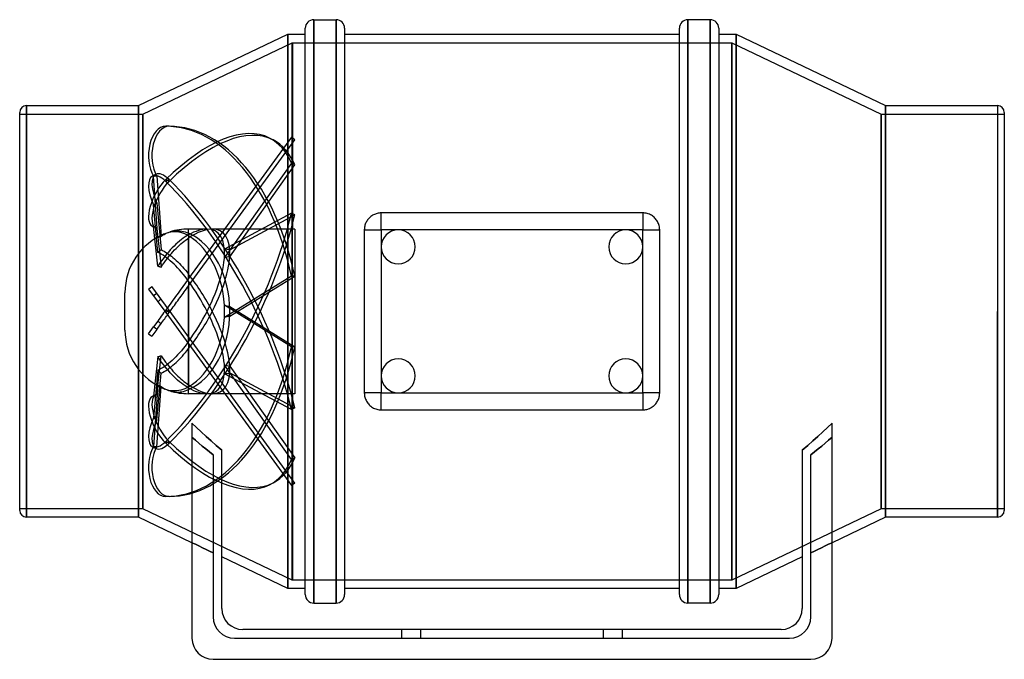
# Model space of a CAD drawing. Header units: millimetres. Extents: x -116 to 116, y -82 to 69.
import ezdxf

# ---------------------------------------------------------------- set-up
doc = ezdxf.new("R2010")
doc.units = ezdxf.units.MM
doc.layers.add('HIDDEN', color=7, linetype='Continuous')
doc.layers.add('THICK', color=7, linetype='Continuous')

msp = doc.modelspace()

# ---------------------------------------------------------------- linework, layer by layer
at = {"layer": 'HIDDEN'}
for p, q in [((-46.72, 68.75), (-46.72, 0)), ((-41.44, 68.75), (-41.44, 0)), ((41.44, 0), (41.44, 68.75)), ((46.72, 0), (46.72, 68.75)), ((-52.8, 65.31), (-52.8, -65.31)), ((52.8, 65.31), (52.8, -65.31)), ((-87, 46.5), (-51.8, 63.31)), ((-51.8, 63.31), (-51.8, -63.31)), ((-51.8, 63.31), (-51.7, 63.31)), ((-51.8, -63.31), (-51.8, 63.31)), ((-51.7, 63.31), (-51.7, 63.31)), ((-51.7, 63.31), (-51.7, 63.31)), ((-51.7, 63.31), (-51.7, 63.31)), ((-51.7, 63.31), (-51.7, 63.31)), ((-51.7, 63.31), (-51.7, 63.31)), ((-51.7, 63.31), (-51.7, 63.31)), ((-51.7, 63.31), (-51.7, 63.31)), ((-51.7, 63.31), (-51.7, 63.31)), ((-51.7, 63.31), (-51.7, 63.31)), ((-51.7, 63.31), (-51.7, 63.31)), ((-51.7, 63.31), (-51.7, 63.31)), ((-51.7, 63.31), (-51.7, 63.31)), ((-51.7, 63.31), (-51.7, 63.31)), ((-51.7, 63.31), (-51.7, 63.31)), ((-51.7, 63.31), (-51.7, 63.31)), ((-51.7, 63.31), (-51.7, 63.31)), ((-51.7, 63.31), (-51.7, 63.31)), ((-51.7, 63.31), (-51.7, 63.31)), ((-51.7, 63.31), (-51.7, 63.31)), ((-51.7, 63.31), (-51.7, 63.31)), ((-51.7, 63.31), (-51.7, 63.31)), ((-51.7, 63.31), (-51.7, 63.31)), ((-51.7, 63.31), (-51.7, 63.31)), ((-51.7, 63.31), (-51.7, 63.31)), ((-51.7, 63.31), (-51.7, 63.31)), ((-51.7, 63.31), (-51.7, 63.31)), ((-51.7, 63.31), (-51.7, 63.31)), ((-51.7, 63.31), (-51.7, 63.31)), ((-51.7, 63.31), (-51.7, 63.31)), ((-51.7, 63.31), (-51.7, 63.31)), ((-51.7, 63.31), (-51.7, 63.31)), ((-51.7, 63.31), (-51.7, 63.31)), ((-51.7, 63.31), (-51.7, 63.31)), ((-51.7, 63.31), (-51.7, 63.31)), ((-51.7, 63.31), (-51.7, 63.31)), ((-51.7, 63.31), (-51.7, 63.31)), ((-51.7, 63.31), (-51.7, 63.31)), ((-51.7, 63.31), (-51.7, 63.31)), ((-51.7, 63.31), (-51.7, 63.31)), ((-51.7, 63.31), (51.8, 63.31)), ((-51.7, 63.31), (-51.7, 63.31)), ((-51.7, 63.31), (-51.7, 63.31)), ((-51.7, 63.31), (-51.7, 63.31)), ((-51.7, 63.31), (-51.7, 63.31)), ((-51.7, 63.31), (-51.7, 63.31)), ((-51.7, 63.31), (-51.7, 63.31)), ((-51.7, 63.31), (-51.7, 63.31)), ((-51.7, 63.31), (-51.7, 63.31)), ((-51.7, 63.31), (-51.7, 63.31)), ((-51.7, 63.31), (-51.7, 63.31)), ((-51.7, 63.31), (-51.7, 63.31)), ((-51.7, 63.31), (-51.7, 63.31)), ((-51.7, 63.31), (-51.7, 63.31)), ((-51.7, 63.31), (-51.7, 63.31)), ((-51.7, 63.31), (-51.7, 63.31)), ((-51.7, 63.31), (-51.7, 63.31)), ((-51.7, 63.31), (-51.7, 63.31)), ((-51.7, 63.31), (-51.7, 63.31)), ((-51.7, 63.31), (-51.7, 63.31)), ((-51.7, 63.31), (-51.7, 63.31)), ((-51.7, 19.4), (-51.7, 63.31)), ((-51.7, 63.31), (-51.7, 19.4)), ((-51.7, 63.31), (-51.7, 63.31)), ((-51.7, 63.31), (-51.7, 63.31)), ((-51.7, 63.31), (-51.7, 63.31)), ((-51.7, 63.31), (-51.7, 63.31)), ((-51.7, 63.31), (-51.7, 63.31)), ((-51.7, 63.31), (-51.7, 63.31)), ((-51.7, 63.31), (-51.7, 63.31)), ((-51.7, 63.31), (-51.7, 63.31)), ((-51.7, 63.31), (-51.7, 63.31)), ((-51.7, 63.31), (-51.7, 63.31)), ((-51.7, 63.31), (-51.7, 63.31)), ((-51.7, 63.31), (-51.7, 63.31)), ((-51.7, 63.31), (-51.7, 63.31)), ((-51.7, 63.31), (-51.7, 63.31)), ((-51.7, 63.31), (-51.7, 63.31)), ((-51.7, 63.31), (-51.7, 63.31)), ((-51.7, 63.31), (-51.7, 63.31)), ((-51.7, 63.31), (-51.7, 63.31)), ((-51.7, 63.31), (-51.7, 63.31)), ((-51.7, 63.31), (-51.7, 63.31)), ((51.8, 63.31), (87, 46.5)), ((51.8, 63.31), (51.8, -63.31)), ((51.8, -63.31), (51.8, 63.31)), ((-116, 46.5), (-87, 46.5)), ((-114.4, 48.5), (-114.4, 0)), ((-88, 48.5), (-88, -48.5)), ((-87, 46.5), (-87, -46.5)), ((-87, -46.5), (-87, 46.5)), ((87, 46.5), (116, 46.5)), ((87, 46.5), (87, -46.5)), ((87, -46.5), (87, 46.5)), ((88, 48.5), (88, -48.5)), ((114.4, 48.5), (114.4, 0)), ((-80.8, 43.62), (-81.6, 43.62)), ((-51.99, 41.06), (-67.76, 19.35)), ((-66.51, 19.37), (-51.18, 40.47)), ((-57.1, 40.84), (-56.29, 40.42)), ((-51.18, 40.47), (-51.99, 41.06)), ((-51.99, 34.93), (-67.76, 12.67)), ((-51.18, 34.52), (-51.99, 34.93)), ((-66.51, 12.88), (-51.18, 34.52)), ((-84.75, 31.89), (-83.94, 32.31)), ((-83.47, 17.37), (-84.46, 31.89)), ((-83.65, 31.89), (-84.46, 31.89)), ((-83.65, 31.89), (-82.68, 17.69)), ((-80.8, 30.64), (-81.6, 31.06)), ((-80.8, 31.06), (-81.6, 30.64)), ((-83.65, 25.54), (-84.46, 25.12)), ((-83.65, 25.54), (-82.68, 14.56)), ((-83.47, 13.89), (-84.46, 25.12)), ((-30.8, 23.2), (-31.03, 23.19)), ((-30.8, 23.2), (-30.8, 23.2)), ((30.8, 23.2), (-30.8, 23.2)), ((-30.8, 19.2), (-30.8, 23.2)), ((30.8, 23.2), (30.8, 23.2)), ((31.06, 23.19), (30.8, 23.2)), ((30.8, 23.2), (30.8, 19.2)), ((-51.99, 23.14), (-67.76, 14.69)), ((-66.51, 14.51), (-51.18, 22.72)), ((-51.18, 22.72), (-51.99, 23.14)), ((-34.39, 20.97), (-34.48, 20.76)), ((-34.28, 21.18), (-34.39, 20.97)), ((-34.16, 21.37), (-34.28, 21.18)), ((-34.03, 21.57), (-34.16, 21.37)), ((-33.88, 21.75), (-34.03, 21.57)), ((-33.74, 21.92), (-33.88, 21.75)), ((-33.58, 22.08), (-33.74, 21.92)), ((-33.41, 22.23), (-33.58, 22.08)), ((-33.23, 22.37), (-33.41, 22.23)), ((-33.04, 22.51), (-33.23, 22.37)), ((-32.84, 22.64), (-33.04, 22.51)), ((-32.64, 22.75), (-32.84, 22.64)), ((-32.42, 22.86), (-32.64, 22.75)), ((-32.2, 22.95), (-32.42, 22.86)), ((-31.97, 23.03), (-32.2, 22.95)), ((-31.74, 23.09), (-31.97, 23.03)), ((-31.5, 23.14), (-31.74, 23.09)), ((-31.27, 23.17), (-31.5, 23.14)), ((-31.03, 23.19), (-31.27, 23.17)), ((31.32, 23.17), (31.06, 23.19)), ((31.59, 23.12), (31.32, 23.17)), ((31.85, 23.06), (31.59, 23.12)), ((32.11, 22.98), (31.85, 23.06)), ((32.36, 22.88), (32.11, 22.98)), ((32.61, 22.77), (32.36, 22.88)), ((32.84, 22.64), (32.61, 22.77)), ((33.07, 22.49), (32.84, 22.64)), ((33.28, 22.34), (33.07, 22.49)), ((33.48, 22.17), (33.28, 22.34)), ((33.66, 22), (33.48, 22.17)), ((33.83, 21.81), (33.66, 22)), ((33.99, 21.61), (33.83, 21.81)), ((34.14, 21.4), (33.99, 21.61)), ((34.28, 21.18), (34.14, 21.4)), ((34.4, 20.94), (34.28, 21.18)), ((34.51, 20.7), (34.4, 20.94)), ((-84.75, 20.08), (-83.94, 19.66)), ((-83.47, 10.67), (-84.46, 19.98)), ((-83.65, 19.56), (-84.46, 19.98)), ((-83.65, 19.56), (-82.68, 10.46)), ((-80.89, 18.61), (-81.36, 18.47)), ((-81.27, 18.49), (-80.92, 18.63)), ((-80.92, 18.63), (-80.58, 18.75)), ((-80.4, 18.7), (-80.89, 18.61)), ((-80.58, 18.75), (-80.2, 18.85)), ((-79.91, 18.75), (-80.4, 18.7)), ((-80.2, 18.85), (-79.8, 18.93)), ((-79.44, 18.76), (-79.91, 18.75)), ((-79.8, 18.93), (-79.39, 18.99)), ((-78.98, 18.74), (-79.44, 18.76)), ((-79.39, 18.99), (-78.98, 19.01)), ((-78.98, 19.01), (-78.57, 19.01)), ((-78.52, 18.67), (-78.98, 18.74)), ((-78.57, 19.01), (-78.17, 18.98)), ((-78.03, 18.57), (-78.52, 18.67)), ((-78.17, 18.98), (-77.79, 18.93)), ((-77.55, 18.43), (-78.03, 18.57)), ((-77.79, 18.93), (-77.4, 18.85)), ((-77.4, 18.85), (-77, 18.74)), ((-77, 18.74), (-76.6, 18.6)), ((-76.6, 18.6), (-76.2, 18.44)), ((-76.2, 18.05), (-76.2, 19.4)), ((-76.2, 6.03), (-66.49, 19.4)), ((-71.85, 19.4), (-76.2, 19.4)), ((-67.76, 19.35), (-76.2, 7.73)), ((-67.72, 19.4), (-70.62, 19.4)), ((-51.7, 19.4), (-66.49, 19.4)), ((-51.7, 19.4), (-51.7, 19.4)), ((-51.7, 19.4), (-51.7, 19.4)), ((-51.7, 19.4), (-51.7, 19.4)), ((-51.7, 19.4), (-51.7, 19.4)), ((-51.7, 19.4), (-51.7, 19.4)), ((-51.7, 19.4), (-51.7, 19.4)), ((-51.7, 19.4), (-51.7, 19.4)), ((-51.7, 19.4), (-51.7, 19.4)), ((-51.7, 19.4), (-51.7, 19.4)), ((-51.7, 19.4), (-51.7, 19.4)), ((-51.7, 19.4), (-51.7, 19.4)), ((-51.7, 19.4), (-51.7, 19.4)), ((-51.7, 19.4), (-51.7, 19.4)), ((-51.7, 19.4), (-51.7, 19.4)), ((-51.7, 19.4), (-51.7, 19.4)), ((-51.7, 19.4), (-51.7, 19.4)), ((-51.7, 19.4), (-51.7, 19.4)), ((-51.7, 19.4), (-51.7, 19.4)), ((-51.7, 19.4), (-51.7, 19.4)), ((-51.7, 19.4), (-51.7, 19.4)), ((-51.7, 19.4), (-51.7, 19.4)), ((-51.7, 19.4), (-51.7, 19.4)), ((-51.7, 19.4), (-51.7, 19.4)), ((-51.7, 19.4), (-51.7, 19.4)), ((-51.7, 19.4), (-51.7, 19.4)), ((-51.7, 19.4), (-51.7, 19.4)), ((-51.7, 19.4), (-51.7, 19.4)), ((-51.7, 19.4), (-51.7, 19.4)), ((-51.7, 19.4), (-51.7, 19.4)), ((-51.7, 19.4), (-51.7, 19.4)), ((-51.7, 19.4), (-51.7, 19.4)), ((-51.7, 19.4), (-51.7, 19.4)), ((-51.7, 19.4), (-51.7, 19.4)), ((-51.7, 19.4), (-51.7, 19.4)), ((-51.7, 19.4), (-51.7, 19.4)), ((-51.7, 19.4), (-51.7, 19.4)), ((-51.7, 19.4), (-51.7, 19.4)), ((-51.7, 19.4), (-51.7, 19.4)), ((-51.7, 19.4), (-51.7, 19.4)), ((-51.7, 19.4), (-51.7, 19.4)), ((-51.7, 19.4), (-51.7, 19.4)), ((-51.7, 19.4), (-51.7, 19.4)), ((-51.7, 19.4), (-51.7, 19.4)), ((-51.7, 19.4), (-51.7, 19.4)), ((-51.7, 19.4), (-51.7, 19.4)), ((-51.7, 19.4), (-51.7, 19.4)), ((-51.7, 19.4), (-51.7, 19.4)), ((-51.7, 19.4), (-51.7, 19.4)), ((-51.7, 19.4), (-51.7, 19.4)), ((-51.7, 19.4), (-51.7, 19.4)), ((-51.7, 19.4), (-51.7, 19.4)), ((-51.7, 19.4), (-51.7, 19.4)), ((-51.7, 19.4), (-51.7, 19.4)), ((-51.7, 19.4), (-51.7, 19.4)), ((-51.7, 19.4), (-51.7, 19.4)), ((-51.7, 19.4), (-51.7, 19.4)), ((-51.7, 19.4), (-51.7, 19.4)), ((-51.7, 19.4), (-51.7, 19.4)), ((-51.7, 19.4), (-51.7, 19.4)), ((-51.7, 19.4), (-51.7, 19.4)), ((-51.7, 19.4), (-51.7, 19.4)), ((-51.7, 19.4), (-51.7, 19.4)), ((-51.7, 19.4), (-51.7, 19.4)), ((-51.7, 19.4), (-51.7, 19.4)), ((-51.7, 19.4), (-51.7, 19.4)), ((-51.7, 19.4), (-51.7, 19.4)), ((-51.7, 19.4), (-51.7, 19.4)), ((-51.7, 19.4), (-51.7, 19.4)), ((-51.7, 19.4), (-51.7, 19.4)), ((-51.7, 19.4), (-51.7, 19.4)), ((-51.7, 19.4), (-51.7, 19.4)), ((-51.7, 19.4), (-51.7, 19.4)), ((-51.7, 19.4), (-51.7, 19.4)), ((-51.7, 19.4), (-51.7, 19.4)), ((-51.7, 19.4), (-51.7, 19.4)), ((-51.7, 19.4), (-51.7, 19.4)), ((-51.7, 19.4), (-51.7, 19.4)), ((-51.7, 19.4), (-51.7, 19.4)), ((-51.7, 19.4), (-51.7, 19.4)), ((-51.2, 19.4), (-51.7, 19.4)), ((-51.2, 19.4), (-51.2, 0)), ((-34.79, 19.42), (-34.8, 19.2)), ((-34.8, 19.2), (-30.8, 19.2)), ((-34.8, 19.2), (-34.8, 19.2)), ((-34.8, 19.2), (-34.8, -19.2)), ((-34.78, 19.65), (-34.79, 19.42)), ((-34.74, 19.87), (-34.78, 19.65)), ((-34.7, 20.1), (-34.74, 19.87)), ((-34.64, 20.32), (-34.7, 20.1)), ((-34.57, 20.54), (-34.64, 20.32)), ((-34.48, 20.76), (-34.57, 20.54)), ((-26.8, 19.2), (-30.8, 19.2)), ((-30.8, 19.2), (-30.8, 15.2)), ((26.8, 19.2), (-26.8, 19.2)), ((30.8, 19.2), (26.8, 19.2)), ((30.8, 15.2), (30.8, 19.2)), ((30.8, 19.2), (34.8, 19.2)), ((34.6, 20.46), (34.51, 20.7)), ((34.67, 20.21), (34.6, 20.46)), ((34.73, 19.96), (34.67, 20.21)), ((34.77, 19.7), (34.73, 19.96)), ((34.79, 19.45), (34.77, 19.7)), ((34.8, 19.2), (34.79, 19.45)), ((34.8, 19.2), (34.8, 19.2)), ((34.8, -19.2), (34.8, 19.2)), ((-83.19, 17.57), (-83.47, 17.37)), ((-83.47, 17.37), (-83.34, 17.43)), ((-83.34, 17.43), (-83.21, 17.49)), ((-83.21, 17.49), (-83.08, 17.54)), ((-82.92, 17.75), (-83.19, 17.57)), ((-83.08, 17.54), (-82.95, 17.59)), ((-82.95, 17.59), (-82.82, 17.64)), ((-82.64, 17.91), (-82.92, 17.75)), ((-82.82, 17.64), (-82.68, 17.69)), ((-82.68, 17.69), (-82.33, 17.93)), ((-82.36, 18.06), (-82.64, 17.91)), ((-82.08, 18.19), (-82.36, 18.06)), ((-82.33, 17.93), (-81.98, 18.14)), ((-81.81, 18.31), (-82.08, 18.19)), ((-81.98, 18.14), (-81.63, 18.33)), ((-81.36, 18.47), (-81.81, 18.31)), ((-81.63, 18.33), (-81.27, 18.49)), ((-78.34, 16.57), (-78.78, 16.19)), ((-77.89, 16.93), (-78.34, 16.57)), ((-77.45, 17.26), (-77.89, 16.93)), ((-77.67, 16.21), (-77.31, 16.5)), ((-77.08, 18.24), (-77.55, 18.43)), ((-77.01, 17.56), (-77.45, 17.26)), ((-77.31, 16.5), (-76.94, 16.78)), ((-76.63, 18.03), (-77.08, 18.24)), ((-76.6, 17.82), (-77.01, 17.56)), ((-76.94, 16.78), (-76.57, 17.05)), ((-76.2, 17.79), (-76.63, 18.03)), ((-76.2, 18.05), (-76.6, 17.82)), ((-76.57, 17.05), (-76.2, 17.3)), ((-76.2, 17.79), (-76.2, 8.77)), ((-76.2, 7.73), (-76.2, 17.3)), ((-83.47, 13.89), (-83.34, 14.01)), ((-83.34, 14.01), (-83.21, 14.12)), ((-83.21, 14.12), (-83.08, 14.23)), ((-83.08, 14.23), (-82.95, 14.34)), ((-82.95, 14.34), (-82.82, 14.45)), ((-82.82, 14.45), (-82.68, 14.56)), ((-82.68, 14.56), (-82.34, 14.38)), ((-82.34, 14.38), (-81.99, 14.19)), ((-81.99, 14.19), (-81.63, 13.98)), ((-81.63, 13.98), (-81.28, 13.75)), ((-80.97, 13.96), (-81.41, 13.45)), ((-80.52, 14.47), (-80.97, 13.96)), ((-80.07, 14.95), (-80.52, 14.47)), ((-80.24, 13.65), (-79.88, 14.06)), ((-79.63, 15.4), (-80.07, 14.95)), ((-79.88, 14.06), (-79.5, 14.47)), ((-79.2, 15.81), (-79.63, 15.4)), ((-79.5, 14.47), (-79.12, 14.86)), ((-78.78, 16.19), (-79.2, 15.81)), ((-79.12, 14.86), (-78.75, 15.23)), ((-78.75, 15.23), (-78.38, 15.58)), ((-78.38, 15.58), (-78.02, 15.91)), ((-78.02, 15.91), (-77.67, 16.21)), ((-30.8, 15.2), (-30.8, -15.2)), ((30.8, -15.2), (30.8, 15.2)), ((-83.06, 13.69), (-83.47, 13.89)), ((-82.65, 13.47), (-83.06, 13.69)), ((-82.65, 11.86), (-83.06, 11.28)), ((-82.23, 13.22), (-82.65, 13.47)), ((-82.23, 12.41), (-82.65, 11.86)), ((-81.83, 12.95), (-82.23, 13.22)), ((-81.83, 12.94), (-82.23, 12.41)), ((-81.99, 11.46), (-81.63, 11.93)), ((-81.41, 13.45), (-81.83, 12.94)), ((-81.41, 12.65), (-81.83, 12.95)), ((-81.63, 11.93), (-81.28, 12.39)), ((-80.97, 12.32), (-81.41, 12.65)), ((-81.28, 13.75), (-80.93, 13.51)), ((-81.28, 12.39), (-80.93, 12.83)), ((-80.52, 11.95), (-80.97, 12.32)), ((-80.93, 13.51), (-80.59, 13.26)), ((-80.93, 12.83), (-80.59, 13.25)), ((-80.59, 13.25), (-80.24, 13.65)), ((-80.59, 13.26), (-80.24, 12.99)), ((-80.07, 11.55), (-80.52, 11.95)), ((-80.24, 12.99), (-79.88, 12.69)), ((-79.88, 12.69), (-79.5, 12.37)), ((-79.5, 12.37), (-79.12, 12.02)), ((-79.12, 12.02), (-78.75, 11.66)), ((-78.75, 11.66), (-78.38, 11.29)), ((-83.06, 11.28), (-83.47, 10.67)), ((-83.47, 10.67), (-83.34, 10.64)), ((-83.34, 10.64), (-83.21, 10.61)), ((-83.21, 10.61), (-83.08, 10.58)), ((-83.08, 10.58), (-82.95, 10.54)), ((-82.95, 10.54), (-82.82, 10.5)), ((-82.82, 10.5), (-82.68, 10.46)), ((-82.68, 10.46), (-82.34, 10.97)), ((-82.34, 10.97), (-81.99, 11.46)), ((-79.63, 11.14), (-80.07, 11.55)), ((-79.2, 10.71), (-79.63, 11.14)), ((-78.78, 10.27), (-79.2, 10.71)), ((-78.34, 9.79), (-78.78, 10.27)), ((-78.38, 11.29), (-78.02, 10.91)), ((-77.89, 9.28), (-78.34, 9.79)), ((-78.02, 10.91), (-77.67, 10.53)), ((-77.45, 8.75), (-77.89, 9.28)), ((-77.67, 10.53), (-77.31, 10.12)), ((-77.31, 10.12), (-76.94, 9.69)), ((-76.94, 9.69), (-76.57, 9.24)), ((-77.01, 8.2), (-77.45, 8.75)), ((-76.6, 7.66), (-77.01, 8.2)), ((-76.49, 7.34), (-76.78, 6.94)), ((-76.2, 7.11), (-76.6, 7.66)), ((-76.57, 9.24), (-76.2, 8.77)), ((-76.2, 7.73), (-76.49, 7.34)), ((-76.2, 7.11), (-76.2, 0)), ((-51.99, 8.34), (-67.76, -1.43)), ((-66.51, -1.16), (-51.18, 8.34)), ((-51.18, 8.34), (-51.99, 8.34)), ((-85.65, 5.27), (-84.84, 5.86)), ((-85.65, 5.27), (-81.6, -0.29)), ((-80.8, 0.29), (-84.84, 5.86)), ((-78.36, 4.76), (-78.68, 4.32)), ((-78.04, 5.2), (-78.36, 4.76)), ((-77.71, 5.65), (-78.04, 5.2)), ((-77.39, 6.09), (-77.71, 5.65)), ((-77.08, 6.52), (-77.39, 6.09)), ((-77.24, 4.6), (-76.98, 4.96)), ((-76.78, 6.94), (-77.08, 6.52)), ((-76.98, 4.96), (-76.72, 5.32)), ((-76.72, 5.32), (-76.46, 5.68)), ((-76.46, 5.68), (-76.2, 6.03)), ((-76.2, 0), (-76.2, 6.03)), ((-91.2, 0), (-91.2, 4.4)), ((-83.65, 4.23), (-84.46, 3.64)), ((-83.47, 2.28), (-83.34, 2.38)), ((-83.34, 2.38), (-83.21, 2.48)), ((-83.21, 2.48), (-83.08, 2.58)), ((-83.08, 2.58), (-82.95, 2.69)), ((-82.95, 2.69), (-82.82, 2.79)), ((-82.82, 2.79), (-82.68, 2.89)), ((-79.92, 2.62), (-80.24, 2.17)), ((-79.6, 3.05), (-79.92, 2.62)), ((-79.29, 3.48), (-79.6, 3.05)), ((-78.99, 3.9), (-79.29, 3.48)), ((-79.03, 2.14), (-78.76, 2.5)), ((-78.68, 4.32), (-78.99, 3.9)), ((-78.76, 2.5), (-78.5, 2.86)), ((-78.5, 2.86), (-78.24, 3.22)), ((-78.24, 3.22), (-77.99, 3.56)), ((-77.99, 3.56), (-77.75, 3.9)), ((-77.75, 3.9), (-77.5, 4.25)), ((-77.5, 4.25), (-77.24, 4.6)), ((-114.4, 0), (-114.4, -48.5)), ((-81.52, 0.41), (-81.82, 0)), ((-80.8, 0.29), (-81.6, -0.29)), ((-80.8, -0.29), (-81.6, 0.29)), ((-81.21, 0.84), (-81.52, 0.41)), ((-80.89, 1.28), (-81.21, 0.84)), ((-80.57, 1.72), (-80.89, 1.28)), ((-51.18, -40.47), (-80.8, 0.29)), ((-80.58, 0), (-80.34, 0.34)), ((-80.24, 2.17), (-80.57, 1.72)), ((-80.34, 0.34), (-80.08, 0.68)), ((-80.08, 0.68), (-79.83, 1.04)), ((-79.83, 1.04), (-79.56, 1.4)), ((-79.56, 1.4), (-79.3, 1.77)), ((-79.3, 1.77), (-79.03, 2.14)), ((-76.2, 0), (-76.2, -6.03)), ((-51.99, -8.34), (-67.76, 1.43)), ((-66.51, 1.16), (-51.18, -8.34)), ((-51.2, 0), (-51.2, -19.4)), ((-46.72, 0), (-46.72, -68.75)), ((-41.44, 0), (-41.44, -68.75)), ((114.4, 0), (114.4, -48.5)), ((-91.2, -4.4), (-91.2, 0)), ((-83.47, -2.28), (-84.46, -3.64)), ((-83.2, -1.9), (-83.47, -2.28)), ((-83.47, -2.28), (-83.34, -2.38)), ((-82.92, -1.52), (-83.2, -1.9)), ((-82.64, -1.13), (-82.92, -1.52)), ((-82.36, -0.75), (-82.64, -1.13)), ((-82.48, -2.61), (-82.26, -2.32)), ((-82.09, -0.37), (-82.36, -0.75)), ((-82.26, -2.32), (-82.05, -2.02)), ((-81.82, 0), (-82.09, -0.37)), ((-82.05, -2.02), (-81.84, -1.73)), ((-81.84, -1.73), (-81.63, -1.44)), ((-81.63, -1.44), (-81.42, -1.15)), ((-81.6, -0.29), (-51.99, -41.06)), ((-81.42, -1.15), (-81.21, -0.86)), ((-81.21, -0.86), (-81, -0.57)), ((-81, -0.57), (-80.79, -0.28)), ((-80.79, -0.28), (-80.58, 0)), ((-76.2, -7.11), (-76.2, 0)), ((41.44, -68.75), (41.44, 0)), ((46.72, -68.75), (46.72, 0)), ((-85.65, -5.27), (-84.46, -3.64)), ((-83.65, -4.23), (-84.84, -5.86)), ((-83.65, -4.23), (-84.46, -3.64)), ((-83.65, -4.23), (-82.68, -2.89)), ((-83.34, -2.38), (-83.21, -2.48)), ((-83.21, -2.48), (-83.08, -2.58)), ((-83.08, -2.58), (-82.95, -2.69)), ((-82.95, -2.69), (-82.82, -2.79)), ((-82.82, -2.79), (-82.68, -2.89)), ((-82.68, -2.89), (-82.48, -2.61)), ((-85.65, -5.27), (-84.84, -5.86)), ((-77.45, -8.75), (-77.89, -9.28)), ((-77.01, -8.2), (-77.45, -8.75)), ((-76.6, -7.66), (-77.01, -8.2)), ((-76.94, -9.69), (-76.57, -9.24)), ((-76.2, -7.11), (-76.6, -7.66)), ((-76.57, -9.24), (-76.2, -8.77)), ((-76.2, -7.73), (-76.2, -17.3)), ((-76.2, -17.79), (-76.2, -8.77)), ((-51.18, -8.34), (-51.99, -8.34)), ((-83.47, -10.67), (-84.46, -19.98)), ((-83.65, -19.56), (-82.68, -10.46)), ((-83.47, -10.67), (-83.34, -10.64)), ((-83.06, -11.28), (-83.47, -10.67)), ((-83.34, -10.64), (-83.21, -10.61)), ((-83.21, -10.61), (-83.08, -10.58)), ((-83.08, -10.58), (-82.95, -10.54)), ((-82.65, -11.86), (-83.06, -11.28)), ((-82.95, -10.54), (-82.82, -10.5)), ((-82.82, -10.5), (-82.68, -10.46)), ((-82.68, -10.46), (-82.34, -10.97)), ((-82.34, -10.97), (-81.99, -11.46)), ((-81.99, -11.46), (-81.63, -11.93)), ((-80.07, -11.55), (-80.52, -11.95)), ((-79.63, -11.14), (-80.07, -11.55)), ((-79.2, -10.71), (-79.63, -11.14)), ((-78.78, -10.27), (-79.2, -10.71)), ((-78.34, -9.79), (-78.78, -10.27)), ((-78.75, -11.66), (-78.38, -11.29)), ((-78.38, -11.29), (-78.02, -10.91)), ((-77.89, -9.28), (-78.34, -9.79)), ((-78.02, -10.91), (-77.67, -10.53)), ((-77.67, -10.53), (-77.31, -10.12)), ((-77.31, -10.12), (-76.94, -9.69)), ((-83.47, -13.89), (-84.46, -25.12)), ((-83.06, -13.69), (-83.47, -13.89)), ((-83.47, -13.89), (-83.34, -14.01)), ((-82.65, -13.47), (-83.06, -13.69)), ((-82.23, -12.41), (-82.65, -11.86)), ((-82.23, -13.22), (-82.65, -13.47)), ((-81.83, -12.93), (-82.23, -12.41)), ((-81.83, -12.95), (-82.23, -13.22)), ((-81.41, -12.65), (-81.83, -12.95)), ((-81.41, -13.45), (-81.83, -12.93)), ((-81.63, -11.93), (-81.28, -12.39)), ((-81.63, -13.98), (-81.28, -13.75)), ((-80.97, -12.32), (-81.41, -12.65)), ((-80.97, -13.96), (-81.41, -13.45)), ((-81.28, -12.39), (-80.93, -12.83)), ((-81.28, -13.75), (-80.93, -13.51)), ((-80.52, -11.95), (-80.97, -12.32)), ((-80.93, -12.83), (-80.59, -13.25)), ((-80.93, -13.51), (-80.59, -13.26)), ((-80.59, -13.26), (-80.24, -12.99)), ((-80.59, -13.25), (-80.24, -13.65)), ((-80.24, -12.99), (-79.88, -12.69)), ((-80.24, -13.65), (-79.88, -14.06)), ((-79.88, -12.69), (-79.5, -12.37)), ((-79.5, -12.37), (-79.12, -12.02)), ((-79.12, -12.02), (-78.75, -11.66)), ((-51.99, -34.93), (-67.76, -12.67)), ((-66.51, -12.88), (-51.18, -34.52)), ((-83.65, -25.54), (-82.68, -14.56)), ((-83.34, -14.01), (-83.21, -14.12)), ((-83.21, -14.12), (-83.08, -14.23)), ((-83.08, -14.23), (-82.95, -14.34)), ((-82.95, -14.34), (-82.82, -14.45)), ((-82.82, -14.45), (-82.68, -14.56)), ((-82.68, -14.56), (-82.34, -14.38)), ((-82.34, -14.38), (-81.99, -14.19)), ((-81.99, -14.19), (-81.63, -13.98)), ((-80.53, -14.46), (-80.97, -13.96)), ((-80.07, -14.95), (-80.53, -14.46)), ((-79.63, -15.4), (-80.07, -14.95)), ((-79.88, -14.06), (-79.5, -14.47)), ((-79.2, -15.81), (-79.63, -15.4)), ((-79.5, -14.47), (-79.12, -14.86)), ((-78.78, -16.19), (-79.2, -15.81)), ((-79.12, -14.86), (-78.75, -15.23)), ((-78.34, -16.57), (-78.78, -16.19)), ((-78.75, -15.23), (-78.38, -15.58)), ((-78.38, -15.58), (-78.02, -15.91)), ((-78.02, -15.91), (-77.67, -16.21)), ((-77.67, -16.21), (-77.31, -16.5)), ((-51.99, -23.14), (-67.76, -14.69)), ((-66.51, -14.51), (-51.18, -22.72)), ((-30.8, -15.2), (-30.8, -19.2)), ((30.8, -19.2), (30.8, -15.2)), ((-83.47, -17.37), (-84.46, -31.89)), ((-83.65, -31.89), (-82.68, -17.69)), ((-83.19, -17.57), (-83.47, -17.37)), ((-83.47, -17.37), (-83.34, -17.43)), ((-83.34, -17.43), (-83.21, -17.49)), ((-83.21, -17.49), (-83.08, -17.54)), ((-82.92, -17.75), (-83.19, -17.57)), ((-83.08, -17.54), (-82.95, -17.59)), ((-82.95, -17.59), (-82.82, -17.64)), ((-82.64, -17.91), (-82.92, -17.75)), ((-82.82, -17.64), (-82.68, -17.69)), ((-82.68, -17.69), (-82.33, -17.93)), ((-82.36, -18.06), (-82.64, -17.91)), ((-82.08, -18.19), (-82.36, -18.06)), ((-82.33, -17.93), (-81.98, -18.14)), ((-81.81, -18.31), (-82.08, -18.19)), ((-81.98, -18.14), (-81.63, -18.33)), ((-81.36, -18.47), (-81.81, -18.31)), ((-81.63, -18.33), (-81.28, -18.49)), ((-80.89, -18.61), (-81.36, -18.47)), ((-81.28, -18.49), (-80.93, -18.63)), ((-77.89, -16.92), (-78.34, -16.57)), ((-77.55, -18.43), (-78.03, -18.57)), ((-77.45, -17.26), (-77.89, -16.92)), ((-77.08, -18.24), (-77.55, -18.43)), ((-77.01, -17.56), (-77.45, -17.26)), ((-77.31, -16.5), (-76.94, -16.78)), ((-76.63, -18.03), (-77.08, -18.24)), ((-76.6, -17.82), (-77.01, -17.56)), ((-76.94, -16.78), (-76.57, -17.05)), ((-76.2, -17.79), (-76.63, -18.03)), ((-76.2, -18.05), (-76.6, -17.82)), ((-76.6, -18.6), (-76.2, -18.44)), ((-76.57, -17.05), (-76.2, -17.3)), ((-76.2, -19.4), (-76.2, -18.05)), ((-84.75, -20.08), (-83.94, -19.66)), ((-83.65, -19.56), (-84.46, -19.98)), ((-80.93, -18.63), (-80.58, -18.75)), ((-80.4, -18.7), (-80.89, -18.61)), ((-80.58, -18.75), (-80.2, -18.85)), ((-79.91, -18.75), (-80.4, -18.7)), ((-80.2, -18.85), (-79.8, -18.93)), ((-79.44, -18.76), (-79.91, -18.75)), ((-79.8, -18.93), (-79.39, -18.99)), ((-78.98, -18.74), (-79.44, -18.76)), ((-79.39, -18.99), (-78.98, -19.01)), ((-78.52, -18.67), (-78.98, -18.74)), ((-78.98, -19.01), (-78.57, -19.01)), ((-78.57, -19.01), (-78.17, -18.98)), ((-78.03, -18.57), (-78.52, -18.67)), ((-78.17, -18.98), (-77.79, -18.93)), ((-77.79, -18.93), (-77.4, -18.85)), ((-77.4, -18.85), (-77, -18.74)), ((-77, -18.74), (-76.6, -18.6)), ((-71.85, -19.4), (-76.2, -19.4)), ((-67.72, -19.4), (-70.62, -19.4)), ((-51.7, -19.4), (-66.49, -19.4)), ((-51.7, -19.4), (-51.7, -19.4)), ((-51.7, -19.4), (-51.7, -19.4)), ((-51.7, -19.4), (-51.7, -19.4)), ((-51.7, -19.4), (-51.7, -19.4)), ((-51.7, -19.4), (-51.7, -19.4)), ((-51.7, -19.4), (-51.7, -19.4)), ((-51.7, -19.4), (-51.7, -19.4)), ((-51.7, -19.4), (-51.7, -19.4)), ((-51.7, -19.4), (-51.7, -19.4)), ((-51.7, -19.4), (-51.7, -19.4)), ((-51.7, -19.4), (-51.7, -19.4)), ((-51.7, -19.4), (-51.7, -19.4)), ((-51.7, -19.4), (-51.7, -19.4)), ((-51.7, -19.4), (-51.7, -19.4)), ((-51.7, -19.4), (-51.7, -19.4)), ((-51.7, -19.4), (-51.7, -19.4)), ((-51.7, -19.4), (-51.7, -19.4)), ((-51.7, -19.4), (-51.7, -19.4)), ((-51.7, -19.4), (-51.7, -19.4)), ((-51.7, -19.4), (-51.7, -19.4)), ((-51.7, -19.4), (-51.7, -19.4)), ((-51.7, -19.4), (-51.7, -19.4)), ((-51.7, -19.4), (-51.7, -19.4)), ((-51.7, -19.4), (-51.7, -19.4)), ((-51.7, -19.4), (-51.7, -19.4)), ((-51.7, -19.4), (-51.7, -19.4)), ((-51.7, -19.4), (-51.7, -19.4)), ((-51.7, -19.4), (-51.7, -19.4)), ((-51.7, -19.4), (-51.7, -19.4)), ((-51.7, -19.4), (-51.7, -19.4)), ((-51.7, -19.4), (-51.7, -19.4)), ((-51.7, -19.4), (-51.7, -19.4)), ((-51.7, -19.4), (-51.7, -19.4)), ((-51.7, -19.4), (-51.7, -19.4)), ((-51.7, -19.4), (-51.7, -19.4)), ((-51.7, -19.4), (-51.7, -19.4)), ((-51.7, -19.4), (-51.7, -19.4)), ((-51.7, -19.4), (-51.7, -19.4)), ((-51.7, -19.4), (-51.7, -19.4)), ((-51.7, -19.4), (-51.7, -19.4)), ((-51.7, -19.4), (-51.7, -19.4)), ((-51.7, -19.4), (-51.7, -19.4)), ((-51.7, -19.4), (-51.7, -19.4)), ((-51.7, -19.4), (-51.7, -19.4)), ((-51.7, -19.4), (-51.7, -19.4)), ((-51.7, -19.4), (-51.7, -19.4)), ((-51.7, -19.4), (-51.7, -19.4)), ((-51.7, -19.4), (-51.7, -19.4)), ((-51.7, -19.4), (-51.7, -19.4)), ((-51.7, -19.4), (-51.7, -19.4)), ((-51.7, -19.4), (-51.7, -19.4)), ((-51.7, -19.4), (-51.7, -19.4)), ((-51.7, -19.4), (-51.7, -19.4)), ((-51.7, -19.4), (-51.7, -19.4)), ((-51.7, -19.4), (-51.7, -19.4)), ((-51.7, -19.4), (-51.7, -19.4)), ((-51.7, -19.4), (-51.7, -19.4)), ((-51.7, -19.4), (-51.7, -19.4)), ((-51.7, -19.4), (-51.7, -19.4)), ((-51.7, -19.4), (-51.7, -19.4)), ((-51.7, -19.4), (-51.7, -19.4)), ((-51.7, -19.4), (-51.7, -19.4)), ((-51.7, -19.4), (-51.7, -19.4)), ((-51.7, -19.4), (-51.7, -19.4)), ((-51.7, -19.4), (-51.7, -19.4)), ((-51.7, -19.4), (-51.7, -19.4)), ((-51.7, -19.4), (-51.7, -19.4)), ((-51.7, -19.4), (-51.7, -19.4)), ((-51.7, -19.4), (-51.7, -19.4)), ((-51.7, -19.4), (-51.7, -19.4)), ((-51.7, -19.4), (-51.7, -19.4)), ((-51.7, -19.4), (-51.7, -19.4)), ((-51.7, -19.4), (-51.7, -19.4)), ((-51.7, -19.4), (-51.7, -19.4)), ((-51.7, -19.4), (-51.7, -19.4)), ((-51.7, -19.4), (-51.7, -19.4)), ((-51.7, -19.4), (-51.7, -19.4)), ((-51.7, -19.4), (-51.7, -19.4)), ((-51.7, -19.4), (-51.7, -19.4)), ((-51.7, -63.31), (-51.7, -19.4)), ((-51.7, -19.4), (-51.7, -63.31)), ((-51.2, -19.4), (-51.7, -19.4)), ((-30.8, -19.2), (-34.8, -19.2)), ((-34.8, -19.2), (-34.8, -19.2)), ((-34.8, -19.2), (-34.79, -19.45)), ((-34.79, -19.45), (-34.77, -19.7)), ((-34.77, -19.7), (-34.73, -19.96)), ((-34.73, -19.96), (-34.67, -20.21)), ((-34.67, -20.21), (-34.6, -20.46)), ((-34.6, -20.46), (-34.51, -20.7)), ((-34.51, -20.7), (-34.4, -20.94)), ((-30.8, -19.2), (-26.8, -19.2)), ((-30.8, -23.2), (-30.8, -19.2)), ((-26.8, -19.2), (26.8, -19.2)), ((26.8, -19.2), (30.8, -19.2)), ((30.8, -19.2), (30.8, -23.2)), ((34.8, -19.2), (30.8, -19.2)), ((34.39, -20.97), (34.48, -20.76)), ((34.48, -20.76), (34.57, -20.54)), ((34.57, -20.54), (34.64, -20.32)), ((34.64, -20.32), (34.7, -20.1)), ((34.7, -20.1), (34.74, -19.87)), ((34.74, -19.87), (34.78, -19.65)), ((34.78, -19.65), (34.79, -19.42)), ((34.79, -19.42), (34.8, -19.2)), ((34.8, -19.2), (34.8, -19.2)), ((-51.18, -22.72), (-51.99, -23.14)), ((-34.4, -20.94), (-34.28, -21.18)), ((-34.28, -21.18), (-34.14, -21.4)), ((-34.14, -21.4), (-33.99, -21.61)), ((-33.99, -21.61), (-33.83, -21.81)), ((-33.83, -21.81), (-33.66, -22)), ((-33.66, -22), (-33.48, -22.17)), ((-33.48, -22.17), (-33.28, -22.34)), ((-33.28, -22.34), (-33.07, -22.49)), ((-33.07, -22.49), (-32.84, -22.64)), ((-32.84, -22.64), (-32.61, -22.77)), ((-32.61, -22.77), (-32.36, -22.88)), ((-32.36, -22.88), (-32.11, -22.98)), ((-32.11, -22.98), (-31.85, -23.06)), ((-31.85, -23.06), (-31.59, -23.12)), ((-31.59, -23.12), (-31.32, -23.17)), ((-31.32, -23.17), (-31.06, -23.19)), ((-31.06, -23.19), (-30.8, -23.2)), ((-30.8, -23.2), (-30.8, -23.2)), ((-30.8, -23.2), (30.8, -23.2)), ((30.8, -23.2), (31.03, -23.19)), ((30.8, -23.2), (30.8, -23.2)), ((31.03, -23.19), (31.27, -23.17)), ((31.27, -23.17), (31.5, -23.14)), ((31.5, -23.14), (31.74, -23.09)), ((31.74, -23.09), (31.97, -23.03)), ((31.97, -23.03), (32.2, -22.95)), ((32.2, -22.95), (32.42, -22.86)), ((32.42, -22.86), (32.64, -22.75)), ((32.64, -22.75), (32.84, -22.64)), ((32.84, -22.64), (33.04, -22.51)), ((33.04, -22.51), (33.23, -22.37)), ((33.23, -22.37), (33.41, -22.23)), ((33.41, -22.23), (33.58, -22.08)), ((33.58, -22.08), (33.74, -21.92)), ((33.74, -21.92), (33.88, -21.75)), ((33.88, -21.75), (34.03, -21.57)), ((34.03, -21.57), (34.16, -21.37)), ((34.16, -21.37), (34.28, -21.18)), ((34.28, -21.18), (34.39, -20.97)), ((-83.65, -25.54), (-84.46, -25.12)), ((-74.33, -27.35), (-75.4, -26.31)), ((-73.23, -28.39), (-74.33, -27.35)), ((74.33, -27.35), (73.23, -28.39)), ((75.4, -26.31), (74.33, -27.35)), ((-74.61, -30.34), (-75.4, -29.65)), ((-75.4, -29.65), (-74.61, -30.34)), ((-72.08, -29.45), (-73.23, -28.39)), ((-70.9, -30.52), (-72.08, -29.45)), ((72.08, -29.45), (70.9, -30.52)), ((73.23, -28.39), (72.08, -29.45)), ((75.4, -29.65), (74.61, -30.34)), ((74.61, -30.34), (75.4, -29.65)), ((-84.75, -31.89), (-83.94, -32.31)), ((-83.65, -31.89), (-84.46, -31.89)), ((-80.8, -30.64), (-81.6, -31.06)), ((-80.8, -31.06), (-81.6, -30.64)), ((-73.8, -31.03), (-74.61, -30.34)), ((-74.61, -30.34), (-73.8, -31.03)), ((-72.98, -31.73), (-73.8, -31.03)), ((-73.8, -31.03), (-72.98, -31.73)), ((-72.14, -32.43), (-72.98, -31.73)), ((-72.98, -31.73), (-72.14, -32.43)), ((-71.28, -33.13), (-72.14, -32.43)), ((-72.14, -32.43), (-71.28, -33.13)), ((-69.67, -31.59), (-70.9, -30.52)), ((-68.4, -32.68), (-69.67, -31.59)), ((69.67, -31.59), (68.4, -32.68)), ((70.9, -30.52), (69.67, -31.59)), ((72.14, -32.43), (71.28, -33.13)), ((71.28, -33.13), (72.14, -32.43)), ((72.98, -31.73), (72.14, -32.43)), ((72.14, -32.43), (72.98, -31.73)), ((73.8, -31.03), (72.98, -31.73)), ((72.98, -31.73), (73.8, -31.03)), ((74.61, -30.34), (73.8, -31.03)), ((73.8, -31.03), (74.61, -30.34)), ((-70.4, -33.84), (-71.28, -33.13)), ((-71.28, -33.13), (-70.4, -33.84)), ((-70.4, -33.84), (-70.4, -72)), ((-51.18, -34.52), (-51.99, -34.93)), ((71.28, -33.13), (70.4, -33.84)), ((70.4, -33.84), (71.28, -33.13)), ((70.4, -72), (70.4, -33.84)), ((-57.1, -40.84), (-56.29, -40.42)), ((-51.18, -40.47), (-51.99, -41.06)), ((-80.8, -43.62), (-81.6, -43.62)), ((-87, -46.5), (-116, -46.5)), ((-51.8, -63.31), (-87, -46.5)), ((87, -46.5), (51.8, -63.31)), ((116, -46.5), (87, -46.5)), ((-75.4, -54.51), (-74.58, -54.9)), ((-74.58, -54.9), (-75.4, -54.51)), ((-74.58, -54.9), (-73.76, -55.29)), ((-73.76, -55.29), (-74.58, -54.9)), ((-73.76, -55.29), (-72.93, -55.69)), ((-72.93, -55.69), (-73.76, -55.29)), ((72.93, -55.69), (73.76, -55.29)), ((73.76, -55.29), (72.93, -55.69)), ((73.76, -55.29), (74.58, -54.9)), ((74.58, -54.9), (73.76, -55.29)), ((74.58, -54.9), (75.4, -54.51)), ((75.4, -54.51), (74.58, -54.9)), ((-72.93, -55.69), (-72.09, -56.09)), ((-72.09, -56.09), (-72.93, -55.69)), ((-72.09, -56.09), (-71.25, -56.49)), ((-71.25, -56.49), (-72.09, -56.09)), ((-71.25, -56.49), (-70.4, -56.9)), ((-70.4, -56.9), (-71.25, -56.49)), ((70.4, -56.9), (71.25, -56.49)), ((71.25, -56.49), (70.4, -56.9)), ((71.25, -56.49), (72.09, -56.09)), ((72.09, -56.09), (71.25, -56.49)), ((72.09, -56.09), (72.93, -55.69)), ((72.93, -55.69), (72.09, -56.09)), ((-51.7, -63.31), (-51.8, -63.31)), ((-51.7, -63.31), (-51.7, -63.31)), ((-51.7, -63.31), (-51.7, -63.31)), ((-51.7, -63.31), (-51.7, -63.31)), ((-51.7, -63.31), (-51.7, -63.31)), ((-51.7, -63.31), (-51.7, -63.31)), ((-51.7, -63.31), (-51.7, -63.31)), ((-51.7, -63.31), (-51.7, -63.31)), ((-51.7, -63.31), (-51.7, -63.31)), ((-51.7, -63.31), (-51.7, -63.31)), ((-51.7, -63.31), (-51.7, -63.31)), ((-51.7, -63.31), (-51.7, -63.31)), ((-51.7, -63.31), (-51.7, -63.31)), ((-51.7, -63.31), (-51.7, -63.31)), ((-51.7, -63.31), (-51.7, -63.31)), ((-51.7, -63.31), (-51.7, -63.31)), ((-51.7, -63.31), (-51.7, -63.31)), ((-51.7, -63.31), (-51.7, -63.31)), ((-51.7, -63.31), (-51.7, -63.31)), ((-51.7, -63.31), (-51.7, -63.31)), ((-51.7, -63.31), (-51.7, -63.31)), ((-51.7, -63.31), (-51.7, -63.31)), ((-51.7, -63.31), (-51.7, -63.31)), ((-51.7, -63.31), (-51.7, -63.31)), ((-51.7, -63.31), (-51.7, -63.31)), ((-51.7, -63.31), (-51.7, -63.31)), ((-51.7, -63.31), (-51.7, -63.31)), ((-51.7, -63.31), (-51.7, -63.31)), ((-51.7, -63.31), (-51.7, -63.31)), ((-51.7, -63.31), (-51.7, -63.31)), ((-51.7, -63.31), (-51.7, -63.31)), ((-51.7, -63.31), (-51.7, -63.31)), ((-51.7, -63.31), (-51.7, -63.31)), ((-51.7, -63.31), (-51.7, -63.31)), ((-51.7, -63.31), (-51.7, -63.31)), ((-51.7, -63.31), (-51.7, -63.31)), ((-51.7, -63.31), (-51.7, -63.31)), ((-51.7, -63.31), (-51.7, -63.31)), ((-51.7, -63.31), (-51.7, -63.31)), ((-51.7, -63.31), (-51.7, -63.31)), ((51.8, -63.31), (-51.7, -63.31)), ((-51.7, -63.31), (-51.7, -63.31)), ((-51.7, -63.31), (-51.7, -63.31)), ((-51.7, -63.31), (-51.7, -63.31)), ((-51.7, -63.31), (-51.7, -63.31)), ((-51.7, -63.31), (-51.7, -63.31)), ((-51.7, -63.31), (-51.7, -63.31)), ((-51.7, -63.31), (-51.7, -63.31)), ((-51.7, -63.31), (-51.7, -63.31)), ((-51.7, -63.31), (-51.7, -63.31)), ((-51.7, -63.31), (-51.7, -63.31)), ((-51.7, -63.31), (-51.7, -63.31)), ((-51.7, -63.31), (-51.7, -63.31)), ((-51.7, -63.31), (-51.7, -63.31)), ((-51.7, -63.31), (-51.7, -63.31)), ((-51.7, -63.31), (-51.7, -63.31)), ((-51.7, -63.31), (-51.7, -63.31)), ((-51.7, -63.31), (-51.7, -63.31)), ((-51.7, -63.31), (-51.7, -63.31)), ((-51.7, -63.31), (-51.7, -63.31)), ((-51.7, -63.31), (-51.7, -63.31)), ((-51.7, -63.31), (-51.7, -63.31)), ((-51.7, -63.31), (-51.7, -63.31)), ((-51.7, -63.31), (-51.7, -63.31)), ((-51.7, -63.31), (-51.7, -63.31)), ((-51.7, -63.31), (-51.7, -63.31)), ((-51.7, -63.31), (-51.7, -63.31)), ((-51.7, -63.31), (-51.7, -63.31)), ((-51.7, -63.31), (-51.7, -63.31)), ((-51.7, -63.31), (-51.7, -63.31)), ((-51.7, -63.31), (-51.7, -63.31)), ((-51.7, -63.31), (-51.7, -63.31)), ((-51.7, -63.31), (-51.7, -63.31)), ((-51.7, -63.31), (-51.7, -63.31)), ((-51.7, -63.31), (-51.7, -63.31)), ((-51.7, -63.31), (-51.7, -63.31)), ((-51.7, -63.31), (-51.7, -63.31)), ((-51.7, -63.31), (-51.7, -63.31)), ((-51.7, -63.31), (-51.7, -63.31)), ((-51.7, -63.31), (-51.7, -63.31)), ((-51.7, -63.31), (-51.7, -63.31)), ((-68.4, -70), (-68.4, -70)), ((68.4, -70), (68.4, -70)), ((-70.4, -72), (-70.4, -72)), ((-70.4, -72), (-70.4, -72)), ((70.4, -72), (70.4, -72)), ((70.4, -72), (70.4, -72)), ((-63.4, -75), (-63.4, -75)), ((-26, -75), (-26, -77)), ((-26, -75), (-26, -77)), ((-21.5, -77), (-21.5, -75)), ((-21.5, -77), (-21.5, -75)), ((21.5, -75), (21.5, -77)), ((21.5, -75), (21.5, -77)), ((26, -77), (26, -75)), ((26, -77), (26, -75)), ((63.4, -75), (63.4, -75)), ((-75.4, -77), (-75.4, -77)), ((-75.4, -77), (-75.4, -77)), ((-75.4, -77), (-75.4, -77)), ((-65.4, -77), (65.4, -77)), ((-65.4, -77), (-65.4, -77)), ((-65.4, -77), (-65.4, -77)), ((65.4, -77), (65.4, -77)), ((65.4, -77), (65.4, -77)), ((75.4, -77), (75.4, -77)), ((75.4, -77), (75.4, -77)), ((75.4, -77), (75.4, -77)), ((-70.4, -82), (-70.4, -82)), ((-70.4, -82), (-70.4, -82)), ((-70.4, -82), (-70.4, -82)), ((70.4, -82), (70.4, -82)), ((70.4, -82), (70.4, -82)), ((70.4, -82), (70.4, -82))]:
    msp.add_line(p, q, dxfattribs=at)
for centre, radius, start, end in [((-76.2, 4.4), 15, 90, 106.9852), ((-26.8, 15.2), 4, 0, 180), ((26.8, 15.2), 4, 0, 180), ((-76.2, 4.4), 15, 111.996, 180), ((-26.8, 15.2), 4, 180, 0), ((26.8, 15.2), 4, 180, 0), ((-76.2, -4.4), 15, 180, 248.004), ((-26.8, -15.2), 4, 0, 180), ((26.8, -15.2), 4, 0, 180), ((-26.8, -15.2), 4, 180, 0), ((26.8, -15.2), 4, 180, 0), ((-76.2, -4.4), 15, 253.0148, 270), ((-65.4, -72), 5, 180, 270), ((65.4, -72), 5, 270, 0)]:
    msp.add_arc(centre, radius, start, end, dxfattribs=at)
for centre, major_axis, ratio, start_param, end_param in [((-81.6, 36.75), (0, -6.88), 0.587785, 3.141593, 5.497787), ((-80.8, 36.75), (0, 6.88), 0.587785, 0, 2.356194), ((-81.6, -6.86), (-24.5, -47.7), 0.415627, -3.141587, -2.251011), ((-81.6, -10), (0, -53.62), 0.587785, 1.919862, 3.141593), ((-80.8, -10), (0, 53.62), 0.587785, -1.22173, 0), ((-80.8, -7.28), (24.5, 47.7), 0.415627, 0.000005, 0.890581), ((-81.6, -6.86), (-24.5, -47.7), 0.415627, 2.810444, 3.141598), ((-80.8, -7.28), (24.5, 47.7), 0.415627, -0.331149, 0.000005), ((-80.8, 26.19), (-3.14, 6.12), 0.415627, -0.890581, 0.000095), ((-81.6, 25.78), (3.14, -6.12), 0.415627, -3.141498, -1.67598), ((-81.6, 26.19), (-3.14, -6.12), 0.415627, -2.251011, 0.000001), ((-80.8, 26.19), (-3.14, 6.12), 0.415627, 0.000095, 1.465613), ((-80.8, 25.78), (3.14, 6.12), 0.415627, 0.890581, 3.141593), ((-81.6, 25.78), (3.14, -6.12), 0.415627, 2.251011, 3.141688), ((-81.6, -7.28), (24.5, -47.7), 0.415627, 1.029281, 2.251011), ((-80.8, -6.86), (-24.5, 47.7), 0.415627, -2.112312, -0.890581), ((-81.6, 7.28), (-24.5, -47.7), 0.415627, 0.890581, 2.112312), ((-80.8, 6.86), (24.5, 47.7), 0.415627, -2.251011, -1.029281), ((-81.6, 26.19), (-3.14, -6.12), 0.415627, 0.000001, 0.105183), ((-80.8, 25.78), (3.14, 6.12), 0.415627, -3.141592, -3.036409), ((-80.58, 0), (-12.07, -18.83), 0.386472, -2.897934, -2.429479), ((-81.82, 0), (-12.07, -18.83), 0.386472, -2.897543, -2.523324), ((-81.82, 0), (-12.07, -18.83), 0.386472, 2.525365, 3.385643), ((-80.58, 0), (-12.07, -18.83), 0.386472, 2.539449, 3.385251), ((-34.46, 0), (94.52, -5.7), 0.196181, 1.92858, 1.942664), ((-80.58, 0), (0, 19.4), 0.726543, -1.570796, -0.316129), ((-81.82, 0), (0, -19.4), 0.726543, 1.570796, 2.731619), ((-81.82, 0), (12.07, 18.83), 0.386472, -1.327952, -0.468879), ((-80.58, 0), (12.07, 18.83), 0.386472, -1.327952, -0.482963), ((-34.46, 0), (94.52, -17.19), 0.095099, 1.934048, 1.948132), ((-34.46, 0), (94.52, 9.59), 0.178418, 1.898648, 1.912732), ((-80.58, 0), (-12.07, 18.83), 0.386472, -1.813641, -1.344372), ((-81.82, 0), (-12.07, 18.83), 0.386472, -1.813641, -1.438217), ((-81.82, 0), (0, -19.4), 0.726543, 0.409974, 1.570796), ((-34.46, 0), (-94.53, 18.67), 0.055799, 1.221777, 1.235862), ((-81.82, 0), (0, -19.4), 0.726543, 1.570796, 1.644471), ((-81.82, 0), (0, -19.4), 0.726543, 1.497122, 1.570796), ((-80.58, 0), (0, 19.4), 0.726543, -1.570796, -1.511206), ((-81.82, 0), (12.07, 18.83), 0.386472, -1.703376, -1.327952), ((-80.58, 0), (12.07, 18.83), 0.386472, -1.797221, -1.327952), ((-80.58, 0), (0, 19.4), 0.726543, -2.825464, -1.570796), ((-81.82, 0), (-12.07, 18.83), 0.386472, -2.672714, -1.813641), ((-80.58, 0), (-12.07, 18.83), 0.386472, -2.65863, -1.813641), ((-34.46, 0), (94.53, 18.67), 0.055799, 1.905731, 1.919815), ((-80.58, 0), (0, 19.4), 0.726543, -1.630387, -1.570796), ((-81.6, 10), (0, -53.62), 0.587785, 0, 1.22173), ((-80.8, 10), (0, 53.62), 0.587785, 3.141593, 4.363323), ((-81.82, 0), (12.07, -18.83), 0.386472, -0.24405, 0.616228), ((-80.58, 0), (12.07, -18.83), 0.386472, -0.243659, 0.602144), ((-34.46, 0), (-94.52, 9.59), 0.178418, 1.228861, 1.242945), ((-34.46, 0), (-94.52, -17.19), 0.095099, 1.193461, 1.207545), ((-80.58, 0), (12.07, -18.83), 0.386472, -0.712114, -0.243659), ((-81.82, 0), (12.07, -18.83), 0.386472, -0.618269, -0.24405), ((-81.6, -26.19), (3.14, -6.12), 0.415627, 3.141592, 5.392604), ((-80.8, -25.78), (-3.14, 6.12), 0.415627, -0.000001, 2.251011), ((-81.6, -26.19), (3.14, -6.12), 0.415627, 3.036409, 3.141592), ((-80.8, -25.78), (-3.14, 6.12), 0.415627, -0.105183, -0.000001), ((-34.46, 0), (-94.52, -5.7), 0.196181, 1.198928, 1.213012), ((-81.6, -25.78), (-3.14, -6.12), 0.415627, -1.465613, -0.000095), ((-80.8, -26.19), (3.14, 6.12), 0.415627, 1.67598, 3.141498), ((-81.6, -36.75), (0, -6.88), 0.587785, -2.356194, 0), ((-80.8, -36.75), (0, 6.88), 0.587785, 0.785398, 3.141593), ((-81.6, -25.78), (-3.14, -6.12), 0.415627, -0.000095, 0.890581), ((-80.8, -26.19), (3.14, 6.12), 0.415627, 3.141498, 4.032174), ((-81.6, 6.86), (24.5, -47.7), 0.415627, -0.890581, -0.000005), ((-80.8, 7.28), (-24.5, 47.7), 0.415627, 2.251011, 3.141587), ((-80.8, 7.28), (-24.5, 47.7), 0.415627, 3.141587, 3.472742), ((-81.6, 6.86), (24.5, -47.7), 0.415627, -0.000005, 0.331149)]:
    msp.add_ellipse(centre, major_axis=major_axis, ratio=ratio, start_param=start_param, end_param=end_param, dxfattribs=at)
at = {"layer": 'THICK'}
for p, q in [((-46.72, 0), (-46.72, 68.75)), ((-46.72, 68.75), (-41.44, 68.75)), ((-41.44, 0), (-41.44, 68.75)), ((41.44, 68.75), (41.44, 0)), ((46.72, 68.75), (41.44, 68.75)), ((46.72, 68.75), (46.72, 0)), ((-88, 48.5), (-52.8, 65.31)), ((-52.8, -65.31), (-52.8, 65.31)), ((-52.8, 65.31), (-48.72, 65.31)), ((-48.72, 0), (-48.72, 66.75)), ((-39.44, 66.75), (-39.44, 0)), ((-39.44, 65.31), (39.44, 65.31)), ((39.44, 0), (39.44, 66.75)), ((48.72, 66.75), (48.72, 0)), ((48.72, 65.31), (52.8, 65.31)), ((52.8, 65.31), (88, 48.5)), ((52.8, -65.31), (52.8, 65.31)), ((-116, 0), (-116, 46.9)), ((-114.4, 48.5), (-88, 48.5)), ((-114.4, 0), (-114.4, 48.5)), ((-88, -48.5), (-88, 48.5)), ((88, 48.5), (114.4, 48.5)), ((88, -48.5), (88, 48.5)), ((114.4, 48.5), (114.4, 0)), ((116, 46.9), (116, 0)), ((-114.4, -48.5), (-114.4, 0)), ((-39.44, 0), (-39.44, -66.75)), ((41.44, 0), (41.44, -68.75)), ((46.72, 0), (46.72, -68.75)), ((48.72, 0), (48.72, -66.75)), ((114.4, -48.5), (114.4, 0)), ((116, 0), (116, -46.9)), ((-116, -46.9), (-116, 0)), ((-48.72, -66.75), (-48.72, 0)), ((-46.72, -68.75), (-46.72, 0)), ((-41.44, -68.75), (-41.44, 0)), ((39.44, -66.75), (39.44, 0)), ((-75.4, -26.31), (-74.33, -27.35)), ((-75.4, -26.31), (-75.4, -77)), ((-74.33, -27.35), (-73.23, -28.39)), ((73.23, -28.39), (74.33, -27.35)), ((74.33, -27.35), (75.4, -26.31)), ((75.4, -77), (75.4, -26.31)), ((-73.23, -28.39), (-72.08, -29.45)), ((-72.08, -29.45), (-70.9, -30.52)), ((70.9, -30.52), (72.08, -29.45)), ((72.08, -29.45), (73.23, -28.39)), ((-70.9, -30.52), (-69.67, -31.59)), ((-69.67, -31.59), (-68.4, -32.68)), ((68.4, -32.68), (69.67, -31.59)), ((69.67, -31.59), (70.9, -30.52)), ((-68.4, -70), (-68.4, -32.68)), ((68.4, -32.68), (68.4, -70)), ((-88, -48.5), (-114.4, -48.5)), ((-75.4, -54.52), (-88, -48.5)), ((88, -48.5), (75.4, -54.52)), ((114.4, -48.5), (88, -48.5)), ((-52.8, -65.31), (-68.4, -57.86)), ((68.4, -57.86), (52.8, -65.31)), ((-48.72, -65.31), (-52.8, -65.31)), ((39.44, -65.31), (-39.44, -65.31)), ((52.8, -65.31), (48.72, -65.31)), ((-46.72, -68.75), (-41.44, -68.75)), ((46.72, -68.75), (41.44, -68.75)), ((63.4, -75), (-63.4, -75)), ((-70.4, -82), (70.4, -82))]:
    msp.add_line(p, q, dxfattribs=at)
for centre, radius, start, end in [((-46.72, 66.75), 2, 90, 180), ((-41.44, 66.75), 2, 0, 90), ((41.44, 66.75), 2, 90, 180), ((46.72, 66.75), 2, 0, 90), ((-114.4, 46.9), 1.6, 90.0001, 179.9999), ((114.4, 46.9), 1.6, 0.0001, 89.9999), ((-114.4, -46.9), 1.6, 180.0001, 269.9999), ((114.4, -46.9), 1.6, 270.0001, 359.9999), ((-46.72, -66.75), 2, 180, 270), ((-41.44, -66.75), 2, 270, 0), ((41.44, -66.75), 2, 180, 270), ((46.72, -66.75), 2, 270, 0), ((-63.4, -70), 5, 180, 270), ((63.4, -70), 5, 270, 0), ((-70.4, -77), 5, 180, 270), ((70.4, -77), 5, 270, 0)]:
    msp.add_arc(centre, radius, start, end, dxfattribs=at)

doc.saveas('drawing.dxf')
